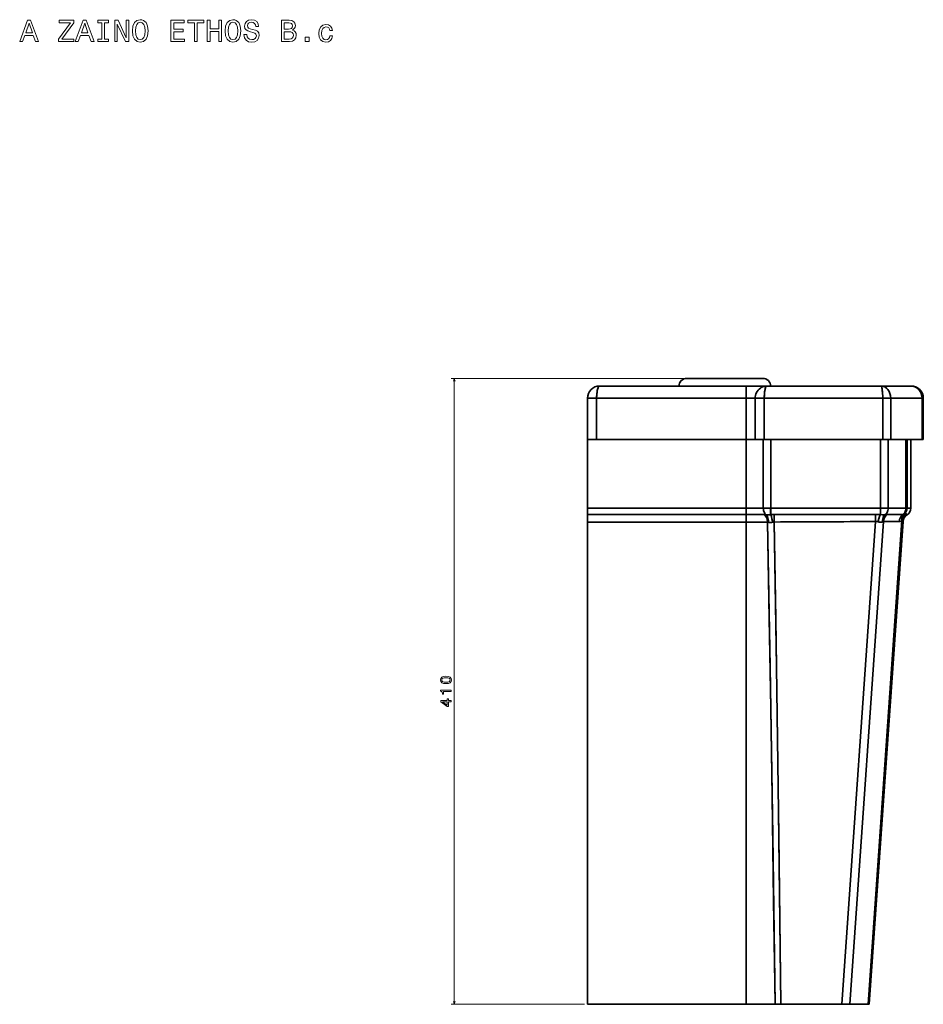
# Model space of a CAD drawing. Extents: x 359 to 1556, y 180 to 1517.
# Tile 3 of 3: x 964 to 1556, y 872 to 1517. Entities that reach past the tile are written whole.
import ezdxf

# ---------------------------------------------------------------- set-up
doc = ezdxf.new("R2010")
doc.units = 0

msp = doc.modelspace()

# ---------------------------------------------------------------- linework, layer by layer
at = {"color": 7, "lineweight": 13}
for p, q in [((1398.62, 1282.27), (1246.38, 1282.27)), ((1248.38, 872.27), (1248.38, 1282.27)), ((1333.62, 872.27), (1246.38, 872.27))]:
    msp.add_line(p, q, dxfattribs=at)
at = {"color": 7, "lineweight": 35}
for p, q in [((1343.62, 1277.27), (1439.62, 1277.27)), ((1439.62, 1277.27), (1343.62, 1277.27)), ((1450.62, 1282.27), (1400.62, 1282.27)), ((1400.62, 1282.27), (1450.62, 1282.27)), ((1453.04, 1277.27), (1527.91, 1277.27)), ((1527.91, 1277.27), (1453.04, 1277.27)), ((1335.62, 1269.27), (1335.62, 1242.27)), ((1335.62, 1242.27), (1335.62, 1269.27)), ((1341.62, 1242.27), (1341.62, 1269.27)), ((1341.62, 1269.27), (1439.62, 1269.27)), ((1439.62, 1269.27), (1341.62, 1269.27)), ((1341.62, 1269.27), (1341.62, 1242.27)), ((1439.62, 1269.27), (1439.62, 1242.27)), ((1439.62, 1242.27), (1439.62, 1269.27)), ((1445.54, 1269.27), (1445.54, 1242.27)), ((1445.54, 1242.27), (1445.54, 1269.27)), ((1451.46, 1269.27), (1451.46, 1242.27)), ((1451.46, 1242.27), (1451.46, 1269.27)), ((1451.46, 1269.27), (1529.07, 1269.27)), ((1529.07, 1269.27), (1451.46, 1269.27)), ((1529.07, 1269.27), (1529.07, 1242.27)), ((1529.07, 1242.27), (1529.07, 1269.27)), ((1534.26, 1269.27), (1534.26, 1242.27)), ((1534.26, 1242.27), (1534.26, 1269.27)), ((1534.26, 1269.27), (1554.82, 1269.27)), ((1554.82, 1269.27), (1534.26, 1269.27)), ((1554.82, 1269.27), (1554.82, 1242.27)), ((1554.82, 1242.27), (1554.82, 1269.27)), ((1555.62, 1269.27), (1555.62, 1242.27)), ((1555.62, 1242.27), (1555.62, 1269.27)), ((1555.62, 1242.27), (1555.62, 1269.27)), ((1555.62, 1242.27), (1555.62, 1269.27)), ((1555.62, 1269.27), (1555.62, 1242.27)), ((1439.62, 1242.27), (1335.62, 1242.27)), ((1335.62, 1242.27), (1335.62, 1197.27)), ((1335.62, 1197.27), (1335.62, 1242.27)), ((1335.62, 1242.27), (1439.62, 1242.27)), ((1439.62, 1242.27), (1341.62, 1242.27)), ((1341.62, 1242.27), (1439.62, 1242.27)), ((1439.62, 1242.27), (1439.62, 1197.27)), ((1439.62, 1242.27), (1439.62, 1197.27)), ((1450.81, 1197.27), (1450.81, 1242.27)), ((1450.81, 1197.27), (1450.81, 1242.27)), ((1529.07, 1242.27), (1451.46, 1242.27)), ((1451.46, 1242.27), (1529.07, 1242.27)), ((1455.65, 1197.27), (1455.65, 1242.27)), ((1455.65, 1197.27), (1455.65, 1242.27)), ((1455.65, 1242.27), (1527.54, 1242.27)), ((1527.54, 1242.27), (1455.65, 1242.27)), ((1527.54, 1242.27), (1527.54, 1197.27)), ((1527.54, 1242.27), (1527.54, 1197.27)), ((1532.69, 1197.27), (1532.69, 1242.27)), ((1532.69, 1242.27), (1532.69, 1197.27)), ((1554.82, 1242.27), (1534.26, 1242.27)), ((1534.26, 1242.27), (1554.82, 1242.27)), ((1544.17, 1242.27), (1544.17, 1197.27)), ((1544.17, 1242.27), (1544.17, 1197.27)), ((1544.97, 1197.27), (1544.97, 1242.27)), ((1544.97, 1242.27), (1544.97, 1197.27)), ((1547.49, 1197.27), (1547.49, 1242.27)), ((1547.49, 1197.27), (1547.49, 1242.27)), ((1547.49, 1242.27), (1547.49, 1197.27)), ((1547.49, 1242.27), (1547.49, 1197.27)), ((1439.62, 1197.27), (1335.62, 1197.27)), ((1439.62, 1197.27), (1335.62, 1197.27)), ((1527.54, 1197.27), (1455.65, 1197.27)), ((1527.54, 1197.27), (1455.65, 1197.27)), ((1335.62, 1193.04), (1439.62, 1193.04)), ((1335.62, 1193.04), (1439.62, 1193.04)), ((1335.62, 1188.17), (1439.62, 1188.17)), ((1335.62, 1188.17), (1335.62, 872.27)), ((1335.62, 872.27), (1335.62, 1188.17)), ((1335.62, 1188.17), (1439.62, 1188.17)), ((1439.62, 872.27), (1439.62, 1188.17)), ((1439.62, 1188.17), (1439.62, 872.27)), ((1524.41, 1188.51), (1502.29, 872.27)), ((1524.41, 1188.51), (1502.29, 872.27)), ((1507.49, 872.27), (1529.6, 1188.52)), ((1529.6, 1188.52), (1507.49, 872.27)), ((1519.44, 872.27), (1541.6, 1189.11)), ((1541.6, 1189.11), (1519.44, 872.27)), ((1520.25, 872.27), (1542.5, 1190.46)), ((1520.25, 872.27), (1542.5, 1190.46)), ((1520.25, 872.27), (1542.36, 1188.45)), ((1520.25, 872.27), (1542.35, 1188.43)), ((1520.25, 872.27), (1542.35, 1188.43)), ((1335.62, 872.27), (1439.62, 872.27)), ((1439.62, 872.27), (1335.62, 872.27)), ((1335.62, 872.27), (1439.62, 872.27)), ((1502.29, 872.27), (1462.31, 872.27)), ((1462.31, 872.27), (1502.29, 872.27)), ((1462.31, 872.27), (1502.29, 872.27))]:
    msp.add_line(p, q, dxfattribs=at)
at = {"color": 7, "lineweight": 35, "ltscale": 0.2}
msp.add_line((1439.62, 1269.27), (1439.62, 1277.27), dxfattribs=at)
msp.add_line((1439.62, 1269.27), (1439.62, 1277.27), dxfattribs=at)
at = {"color": 7, "lineweight": 35, "ltscale": 0.33541}
for p, q in [((1439.62, 1277.27), (1453.04, 1277.27)), ((1453.04, 1277.27), (1439.62, 1277.27))]:
    msp.add_line(p, q, dxfattribs=at)
at = {"color": 7, "lineweight": 35, "ltscale": 0.006537}
msp.add_line((1452.8, 1277.27), (1453.06, 1277.27), dxfattribs=at)
at = {"color": 7, "lineweight": 35, "ltscale": 0.492819}
for p, q in [((1527.91, 1277.27), (1547.62, 1277.27)), ((1547.62, 1277.27), (1527.91, 1277.27))]:
    msp.add_line(p, q, dxfattribs=at)
at = {"color": 7, "lineweight": 35, "ltscale": 0.001376}
msp.add_line((1527.97, 1277.27), (1527.91, 1277.27), dxfattribs=at)
at = {"color": 7, "lineweight": 35, "ltscale": 0.001657}
msp.add_line((1547.69, 1277.27), (1547.62, 1277.27), dxfattribs=at)
at = {"color": 7, "lineweight": 35, "ltscale": 0.000204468}
for p, q in [((1547.62, 1277.27), (1547.63, 1277.27)), ((1547.63, 1277.27), (1547.62, 1277.27)), ((1547.62, 1277.27), (1547.63, 1277.27))]:
    msp.add_line(p, q, dxfattribs=at)
at = {"color": 7, "lineweight": 35, "ltscale": 0.00020752}
msp.add_line((1547.62, 1277.27), (1547.63, 1277.27), dxfattribs=at)
at = {"color": 7, "lineweight": 35, "ltscale": 0.002268}
msp.add_line((1547.67, 1277.27), (1547.76, 1277.27), dxfattribs=at)
at = {"color": 7, "lineweight": 35, "ltscale": 0.15}
for p, q in [((1341.62, 1269.27), (1335.62, 1269.27)), ((1341.62, 1269.27), (1335.62, 1269.27)), ((1341.62, 1242.27), (1335.62, 1242.27)), ((1335.62, 1242.27), (1341.62, 1242.27))]:
    msp.add_line(p, q, dxfattribs=at)
at = {"color": 7, "lineweight": 35, "ltscale": 0.147903}
for p, q in [((1439.62, 1269.27), (1445.54, 1269.27)), ((1445.54, 1269.27), (1439.62, 1269.27)), ((1445.54, 1242.27), (1439.62, 1242.27)), ((1439.62, 1242.27), (1445.54, 1242.27))]:
    msp.add_line(p, q, dxfattribs=at)
at = {"color": 7, "lineweight": 35, "ltscale": 0.1479}
for p, q in [((1451.46, 1269.27), (1445.54, 1269.27)), ((1451.46, 1269.27), (1445.54, 1269.27)), ((1445.54, 1242.27), (1451.46, 1242.27)), ((1451.46, 1242.27), (1445.54, 1242.27))]:
    msp.add_line(p, q, dxfattribs=at)
at = {"color": 7, "lineweight": 35, "ltscale": 0.129904}
for p, q in [((1534.26, 1269.27), (1529.07, 1269.27)), ((1534.26, 1269.27), (1529.07, 1269.27)), ((1529.07, 1242.27), (1534.26, 1242.27)), ((1534.26, 1242.27), (1529.07, 1242.27))]:
    msp.add_line(p, q, dxfattribs=at)
at = {"color": 7, "lineweight": 35, "ltscale": 0.020096}
for p, q in [((1555.62, 1269.27), (1554.82, 1269.27)), ((1555.62, 1269.27), (1554.82, 1269.27)), ((1554.82, 1242.27), (1555.62, 1242.27)), ((1554.82, 1242.27), (1555.62, 1242.27)), ((1555.62, 1242.27), (1554.82, 1242.27))]:
    msp.add_line(p, q, dxfattribs=at)
at = {"color": 7, "lineweight": 35, "ltscale": 0.279691}
for p, q in [((1439.62, 1242.27), (1450.81, 1242.27)), ((1450.81, 1242.27), (1439.62, 1242.27)), ((1439.62, 1197.27), (1450.81, 1197.27)), ((1439.62, 1197.27), (1450.81, 1197.27))]:
    msp.add_line(p, q, dxfattribs=at)
at = {"color": 7, "lineweight": 35, "ltscale": 0.120923}
for p, q in [((1455.65, 1242.27), (1450.81, 1242.27)), ((1455.65, 1242.27), (1450.81, 1242.27)), ((1455.65, 1197.27), (1450.81, 1197.27)), ((1455.65, 1197.27), (1450.81, 1197.27))]:
    msp.add_line(p, q, dxfattribs=at)
at = {"color": 7, "lineweight": 35, "ltscale": 0.128848}
for p, q in [((1532.69, 1242.27), (1527.54, 1242.27)), ((1532.69, 1242.27), (1527.54, 1242.27)), ((1532.69, 1197.27), (1527.54, 1197.27)), ((1532.69, 1197.27), (1527.54, 1197.27))]:
    msp.add_line(p, q, dxfattribs=at)
at = {"color": 7, "lineweight": 35, "ltscale": 0.286984}
for p, q in [((1532.69, 1242.27), (1544.17, 1242.27)), ((1544.17, 1242.27), (1532.69, 1242.27)), ((1544.17, 1197.27), (1532.69, 1197.27)), ((1544.17, 1197.27), (1532.69, 1197.27))]:
    msp.add_line(p, q, dxfattribs=at)
at = {"color": 7, "lineweight": 35, "ltscale": 0.019983}
for p, q in [((1544.97, 1242.27), (1544.17, 1242.27)), ((1544.97, 1242.27), (1544.17, 1242.27)), ((1544.97, 1197.27), (1544.17, 1197.27)), ((1544.97, 1197.27), (1544.17, 1197.27))]:
    msp.add_line(p, q, dxfattribs=at)
at = {"color": 7, "lineweight": 35, "ltscale": 0.062875}
for p, q in [((1544.97, 1242.27), (1547.49, 1242.27)), ((1547.49, 1242.27), (1544.97, 1242.27)), ((1547.49, 1197.27), (1544.97, 1197.27)), ((1547.49, 1197.27), (1544.97, 1197.27))]:
    msp.add_line(p, q, dxfattribs=at)
at = {"color": 7, "lineweight": 35, "ltscale": 0.183163}
msp.add_line((1547.49, 1242.27), (1554.82, 1242.27), dxfattribs=at)
at = {"color": 7, "lineweight": 35, "ltscale": 0.000109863}
for p, q in [((1547.49, 1242.27), (1547.49, 1242.27)), ((1547.49, 1197.27), (1547.49, 1197.27)), ((1547.49, 1197.27), (1547.49, 1197.27))]:
    msp.add_line(p, q, dxfattribs=at)
at = {"color": 7, "lineweight": 35, "ltscale": 0.1}
for q in [(1547.62, 1242.27), (1547.62, 1242.27), (1555.62, 1242.27), (1555.62, 1242.27)]:
    msp.add_line((1551.62, 1242.27), q, dxfattribs=at)
at = {"color": 7, "lineweight": 35, "ltscale": 0.105835}
for p, q in [((1335.62, 1193.04), (1335.62, 1197.27)), ((1335.62, 1197.27), (1335.62, 1193.04)), ((1439.62, 1197.27), (1439.62, 1193.04)), ((1439.62, 1197.27), (1439.62, 1193.04))]:
    msp.add_line(p, q, dxfattribs=at)
at = {"color": 7, "lineweight": 35, "ltscale": 0.117037}
msp.add_line((1524.38, 1193.19), (1524.41, 1188.51), dxfattribs=at)
msp.add_line((1524.38, 1193.19), (1524.41, 1188.51), dxfattribs=at)
at = {"color": 7, "lineweight": 35, "ltscale": 0.000125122}
msp.add_line((1547.49, 1197.27), (1547.49, 1197.27), dxfattribs=at)
at = {"color": 7, "lineweight": 35, "ltscale": 0.121768}
for p, q in [((1335.62, 1193.04), (1335.62, 1188.17)), ((1335.62, 1193.04), (1335.62, 1188.17)), ((1439.62, 1193.04), (1439.62, 1188.17)), ((1439.62, 1193.04), (1439.62, 1188.17))]:
    msp.add_line(p, q, dxfattribs=at)
at = {"color": 7, "lineweight": 35, "ltscale": 0.298834}
msp.add_line((1451.58, 1193.04), (1439.62, 1193.04), dxfattribs=at)
msp.add_line((1451.58, 1193.04), (1439.62, 1193.04), dxfattribs=at)
at = {"color": 7, "lineweight": 35, "ltscale": 0.350113}
msp.add_line((1453.63, 1188.17), (1439.62, 1188.17), dxfattribs=at)
msp.add_line((1453.63, 1188.17), (1439.62, 1188.17), dxfattribs=at)
at = {"color": 7, "lineweight": 35, "ltscale": 0.121415}
msp.add_line((1457.99, 1193.05), (1458.01, 1188.19), dxfattribs=at)
msp.add_line((1457.99, 1193.05), (1458.01, 1188.19), dxfattribs=at)
at = {"color": 7, "lineweight": 35, "ltscale": 0.25737}
for p, q in [((1529.6, 1188.52), (1539.9, 1188.54)), ((1539.9, 1188.54), (1529.6, 1188.52))]:
    msp.add_line(p, q, dxfattribs=at)
at = {"color": 7, "lineweight": 35, "ltscale": 0.257007}
msp.add_line((1542.22, 1193.09), (1531.94, 1193.08), dxfattribs=at)
msp.add_line((1542.22, 1193.09), (1531.94, 1193.08), dxfattribs=at)
at = {"color": 7, "lineweight": 35, "ltscale": 0.050914}
msp.add_line((1542.35, 1188.43), (1542.5, 1190.46), dxfattribs=at)
at = {"color": 7, "lineweight": 35, "ltscale": 0.000650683}
msp.add_line((1542.43, 1189.54), (1542.43, 1189.51), dxfattribs=at)
at = {"color": 7, "lineweight": 35, "ltscale": 0.004983}
msp.add_line((1544.81, 1192.83), (1544.65, 1192.72), dxfattribs=at)
at = {"color": 7, "lineweight": 35, "ltscale": 0.000923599}
msp.add_line((1545.01, 1192.95), (1545.04, 1192.97), dxfattribs=at)
at = {"color": 7, "lineweight": 35, "ltscale": 0.000743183}
msp.add_line((1545.04, 1192.97), (1545.02, 1192.95), dxfattribs=at)
at = {"color": 7, "lineweight": 35, "ltscale": 0.473166}
for p, q in [((1458.55, 872.27), (1439.62, 872.27)), ((1439.62, 872.27), (1458.55, 872.27)), ((1439.62, 872.27), (1458.55, 872.27))]:
    msp.add_line(p, q, dxfattribs=at)
at = {"color": 7, "lineweight": 35, "ltscale": 0.094031}
for p, q in [((1462.31, 872.27), (1458.55, 872.27)), ((1458.55, 872.27), (1462.31, 872.27)), ((1458.55, 872.27), (1462.31, 872.27))]:
    msp.add_line(p, q, dxfattribs=at)
at = {"color": 7, "lineweight": 35, "ltscale": 0.129855}
for p, q in [((1507.49, 872.27), (1502.29, 872.27)), ((1502.29, 872.27), (1507.49, 872.27)), ((1502.29, 872.27), (1507.49, 872.27))]:
    msp.add_line(p, q, dxfattribs=at)
at = {"color": 7, "lineweight": 35, "ltscale": 0.298804}
for p, q in [((1519.44, 872.27), (1507.49, 872.27)), ((1507.49, 872.27), (1519.44, 872.27)), ((1507.49, 872.27), (1519.44, 872.27))]:
    msp.add_line(p, q, dxfattribs=at)
at = {"color": 7, "lineweight": 35, "ltscale": 0.174728}
for p, q in [((1512.25, 872.27), (1519.24, 872.27)), ((1519.24, 872.27), (1512.25, 872.27))]:
    msp.add_line(p, q, dxfattribs=at)
at = {"color": 7, "lineweight": 35, "ltscale": 0.025275}
for p, q in [((1519.24, 872.27), (1520.25, 872.27)), ((1520.25, 872.27), (1519.24, 872.27))]:
    msp.add_line(p, q, dxfattribs=at)
at = {"color": 7, "lineweight": 35, "ltscale": 0.020145}
for p, q in [((1520.25, 872.27), (1519.44, 872.27)), ((1519.44, 872.27), (1520.25, 872.27)), ((1519.44, 872.27), (1520.25, 872.27))]:
    msp.add_line(p, q, dxfattribs=at)
at = {"color": 7, "lineweight": 13}
for points in [[(963.74, 1502.84), (965.59, 1502.84), (967.06, 1506.96), (972.65, 1506.96), (974.13, 1502.84), (976.02, 1502.84), (970.9, 1516.86), (968.84, 1516.86)], [(989.13, 1502.84), (999.18, 1502.84), (999.18, 1504.54), (991.35, 1504.54), (999.18, 1515.25), (999.18, 1516.84), (989.68, 1516.84), (989.68, 1515.15), (997.08, 1515.15), (989.13, 1504.46)], [(1000.17, 1502.84), (1002.02, 1502.84), (1003.5, 1506.96), (1009.09, 1506.96), (1010.56, 1502.84), (1012.45, 1502.84), (1007.33, 1516.86), (1005.27, 1516.86)], [(1017.52, 1504.54), (1014.94, 1504.54), (1014.94, 1502.84), (1021.96, 1502.84), (1021.96, 1504.54), (1019.37, 1504.54), (1019.37, 1515.15), (1021.96, 1515.15), (1021.96, 1516.84), (1014.94, 1516.84), (1014.94, 1515.15), (1017.52, 1515.15)], [(1025.99, 1502.84), (1027.66, 1502.84), (1027.66, 1514.32), (1033.03, 1502.84), (1035.19, 1502.84), (1035.19, 1516.84), (1033.49, 1516.84), (1033.49, 1505.36), (1028.19, 1516.84), (1025.99, 1516.84)], [(1037.55, 1509.84), (1037.91, 1506.7), (1038.96, 1504.38), (1040.6, 1502.94), (1042.73, 1502.46), (1044.85, 1502.94), (1046.51, 1504.38), (1047.53, 1506.7), (1047.92, 1509.84), (1047.53, 1512.97), (1047.09, 1514.24), (1046.51, 1515.29), (1044.85, 1516.72), (1043.84, 1517.08), (1042.73, 1517.23), (1040.57, 1516.72), (1038.94, 1515.31), (1037.91, 1512.99)], [(1062.79, 1502.84), (1071.66, 1502.84), (1071.66, 1504.54), (1064.64, 1504.54), (1064.64, 1509.28), (1070.89, 1509.28), (1070.89, 1510.95), (1064.64, 1510.95), (1064.64, 1515.15), (1071.5, 1515.15), (1071.5, 1516.84), (1062.79, 1516.84)], [(1078.24, 1502.84), (1080.09, 1502.84), (1080.09, 1515.15), (1084.33, 1515.15), (1084.33, 1516.84), (1073.98, 1516.84), (1073.98, 1515.15), (1078.24, 1515.15)], [(1086.63, 1502.84), (1088.51, 1502.84), (1088.51, 1509.42), (1094.11, 1509.42), (1094.11, 1502.84), (1095.97, 1502.84), (1095.97, 1516.84), (1094.11, 1516.84), (1094.11, 1511.13), (1088.51, 1511.13), (1088.51, 1516.84), (1086.63, 1516.84)], [(1098.27, 1509.84), (1098.63, 1506.7), (1099.68, 1504.38), (1101.32, 1502.94), (1103.45, 1502.46), (1105.57, 1502.94), (1107.23, 1504.38), (1108.26, 1506.7), (1108.64, 1509.84), (1108.26, 1512.97), (1107.81, 1514.24), (1107.23, 1515.29), (1105.57, 1516.72), (1104.56, 1517.08), (1103.45, 1517.23), (1101.3, 1516.72), (1099.66, 1515.31), (1098.63, 1512.99)], [(1112.41, 1507.46), (1110.57, 1507.46), (1110.98, 1505.32), (1111.99, 1503.75), (1113.54, 1502.8), (1115.64, 1502.46), (1117.72, 1502.78), (1119.27, 1503.67), (1120.26, 1505.06), (1120.62, 1506.9), (1120.32, 1508.55), (1119.47, 1509.62), (1118.1, 1510.33), (1116.26, 1510.85), (1114.69, 1511.23), (1113.66, 1511.68), (1113.08, 1512.32), (1112.89, 1513.33), (1113.08, 1514.24), (1113.6, 1514.93), (1114.41, 1515.39), (1115.52, 1515.55), (1116.65, 1515.35), (1117.53, 1514.81), (1118.12, 1513.9), (1118.4, 1512.67), (1120.24, 1512.67), (1120.24, 1512.71), (1119.91, 1514.6), (1118.97, 1516.02), (1117.47, 1516.9), (1115.46, 1517.21), (1113.64, 1516.9), (1112.23, 1516.06), (1111.32, 1514.74), (1111, 1513.05), (1111.26, 1511.54), (1112.03, 1510.51), (1113.24, 1509.82), (1114.89, 1509.3), (1116.53, 1508.83), (1117.76, 1508.39), (1118.5, 1507.74), (1118.77, 1506.7), (1118.52, 1505.63), (1117.9, 1504.82), (1116.95, 1504.32), (1115.72, 1504.15), (1114.35, 1504.38), (1113.3, 1505.02), (1112.63, 1506.07)], [(1142.41, 1510.41), (1143.82, 1511.58), (1144.18, 1512.36), (1144.3, 1513.33), (1144.04, 1514.85), (1143.26, 1515.93), (1141.98, 1516.6), (1140.21, 1516.84), (1135.23, 1516.84), (1135.23, 1502.84), (1140.49, 1502.84), (1142.37, 1503.13), (1143.76, 1503.95), (1144.63, 1505.26), (1144.93, 1507.04), (1144.75, 1508.23), (1144.26, 1509.22), (1143.48, 1509.94)], [(967.71, 1508.67), (969.87, 1514.85), (972.03, 1508.67)], [(1004.14, 1508.67), (1006.3, 1514.85), (1008.46, 1508.67)], [(1039.49, 1509.84), (1039.71, 1512.28), (1040.37, 1514.08), (1041.4, 1515.17), (1042.73, 1515.55), (1044.04, 1515.17), (1045.07, 1514.06), (1045.74, 1512.26), (1045.98, 1509.84), (1045.74, 1507.4), (1045.07, 1505.61), (1044.04, 1504.52), (1042.73, 1504.15), (1041.4, 1504.52), (1040.37, 1505.61), (1039.71, 1507.38)], [(1100.21, 1509.84), (1100.43, 1512.28), (1101.09, 1514.08), (1102.12, 1515.17), (1103.45, 1515.55), (1104.77, 1515.17), (1105.79, 1514.06), (1106.46, 1512.26), (1106.7, 1509.84), (1106.46, 1507.4), (1105.79, 1505.61), (1104.77, 1504.52), (1103.45, 1504.15), (1102.12, 1504.52), (1101.09, 1505.61), (1100.43, 1507.38)], [(1139.83, 1511.03), (1137.08, 1511.03), (1137.08, 1515.17), (1139.99, 1515.17), (1141.08, 1515.05), (1141.84, 1514.68), (1142.31, 1514.06), (1142.47, 1513.13), (1142.29, 1512.2), (1141.8, 1511.56), (1140.98, 1511.15)], [(1140.27, 1504.52), (1137.08, 1504.52), (1137.08, 1509.34), (1140.09, 1509.34), (1141.36, 1509.2), (1142.27, 1508.77), (1142.81, 1508.05), (1142.99, 1507), (1142.81, 1505.89), (1142.31, 1505.12), (1141.46, 1504.66)], [(1166.9, 1510.08), (1168.65, 1510.08), (1168.29, 1511.7), (1167.42, 1512.97), (1166.07, 1513.76), (1164.32, 1514.06), (1162.38, 1513.66), (1160.91, 1512.53), (1159.98, 1510.69), (1159.66, 1508.23), (1159.96, 1505.79), (1160.87, 1503.97), (1162.3, 1502.84), (1164.26, 1502.46), (1165.99, 1502.76), (1167.34, 1503.61), (1168.27, 1504.94), (1168.67, 1506.72), (1166.98, 1506.72), (1166.68, 1505.59), (1166.11, 1504.74), (1165.3, 1504.21), (1164.32, 1504.05), (1163.08, 1504.32), (1162.2, 1505.12), (1161.65, 1506.43), (1161.47, 1508.29), (1161.65, 1510.1), (1162.22, 1511.42), (1163.13, 1512.22), (1164.32, 1512.51), (1165.36, 1512.32), (1166.15, 1511.86), (1166.68, 1511.09)], [(1150.64, 1502.84), (1153.42, 1502.84), (1153.42, 1505.85), (1150.64, 1505.85)], [(1242.96, 1082.31), (1244.54, 1082.46), (1245.67, 1082.94), (1246.36, 1083.69), (1246.58, 1084.74), (1246.36, 1085.78), (1245.67, 1086.54), (1244.54, 1087), (1242.96, 1087.16), (1241.38, 1087), (1240.76, 1086.81), (1240.24, 1086.54), (1239.56, 1085.78), (1239.33, 1084.74), (1239.56, 1083.69), (1240.25, 1082.94), (1241.38, 1082.46)], [(1242.96, 1083.28), (1241.74, 1083.36), (1240.86, 1083.61), (1240.35, 1084.07), (1240.16, 1084.74), (1240.35, 1085.41), (1240.86, 1085.86), (1241.74, 1086.11), (1242.96, 1086.19), (1244.19, 1086.11), (1245.07, 1085.86), (1245.58, 1085.41), (1245.75, 1084.74), (1245.58, 1084.07), (1245.07, 1083.61), (1244.19, 1083.36)], [(1246.38, 1077.09), (1246.38, 1078.01), (1239.33, 1078.01), (1239.33, 1077.32), (1239.94, 1077.14), (1240.36, 1076.78), (1240.6, 1076.22), (1240.68, 1075.45), (1241.39, 1075.45), (1241.39, 1077.09)], [(1246.38, 1070.35), (1246.38, 1071.26), (1244.64, 1071.26), (1244.64, 1072.26), (1243.84, 1072.26), (1243.84, 1071.26), (1239.53, 1071.26), (1239.53, 1070.34), (1243.75, 1067.28), (1244.64, 1067.28), (1244.64, 1070.35)], [(1243.84, 1068.12), (1240.7, 1070.35), (1243.84, 1070.35)]]:
    msp.add_lwpolyline(points, close=True, dxfattribs=at)
for points in [[(1248.89, 1280.34), (1248.38, 1282.27), (1247.86, 1280.34)], [(1247.86, 874.2), (1248.38, 872.27), (1248.89, 874.2)]]:
    msp.add_lwpolyline(points, dxfattribs=at)
at = {"color": 7, "lineweight": 35}
for points in [[(1341.62, 1269.27), (1341.69, 1271.33), (1341.78, 1272.39), (1341.91, 1273.4), (1342.06, 1274.24), (1342.23, 1275.01), (1342.55, 1276.02), (1342.73, 1276.43), (1342.93, 1276.77), (1343.13, 1277.03), (1343.35, 1277.19), (1343.62, 1277.27)], [(1343.62, 1277.27), (1343.45, 1277.24), (1343.27, 1277.15), (1343.11, 1277), (1342.94, 1276.79), (1342.64, 1276.24), (1342.41, 1275.62), (1342.21, 1274.91), (1342.03, 1274.13), (1341.89, 1273.29), (1341.7, 1271.51), (1341.64, 1270.39), (1341.62, 1269.27)], [(1453.04, 1277.27), (1452.13, 1277.21), (1451.22, 1277.02), (1450.34, 1276.71), (1449.5, 1276.28), (1448.71, 1275.75), (1448.02, 1275.16), (1447.39, 1274.48), (1446.85, 1273.73), (1446.39, 1272.91), (1446.02, 1272.05), (1445.76, 1271.15), (1445.59, 1270.21), (1445.54, 1269.27)], [(1453.04, 1277.27), (1452.18, 1277.21), (1451.34, 1277.05), (1450.51, 1276.78), (1449.72, 1276.41), (1448.9, 1275.9), (1448.15, 1275.28), (1447.47, 1274.57), (1446.88, 1273.78), (1446.39, 1272.92), (1446.02, 1272.05), (1445.76, 1271.15), (1445.59, 1270.21), (1445.54, 1269.27)], [(1453.04, 1277.27), (1452.86, 1277.21), (1452.67, 1277.03), (1452.5, 1276.74), (1452.33, 1276.36), (1452.14, 1275.77), (1451.97, 1275.09), (1451.71, 1273.51), (1451.54, 1271.77), (1451.48, 1270.53), (1451.46, 1269.27)], [(1451.46, 1269.27), (1451.51, 1271.32), (1451.68, 1273.27), (1451.8, 1274.17), (1451.95, 1274.99), (1452.21, 1276.01), (1452.36, 1276.42), (1452.51, 1276.76), (1452.67, 1277.02), (1452.83, 1277.19), (1453.04, 1277.27)], [(1527.91, 1277.27), (1528.01, 1277.24), (1528.11, 1277.15), (1528.2, 1277.01), (1528.35, 1276.65), (1528.49, 1276.17), (1528.65, 1275.43), (1528.78, 1274.55), (1528.97, 1272.52), (1529.04, 1270.92), (1529.07, 1269.27)], [(1534.26, 1269.27), (1534.18, 1270.52), (1534.09, 1271.14), (1533.95, 1271.74), (1533.68, 1272.62), (1533.32, 1273.46), (1532.88, 1274.25), (1532.37, 1274.96), (1531.77, 1275.62), (1531.11, 1276.18), (1530.4, 1276.63), (1529.64, 1276.97), (1528.85, 1277.18), (1528.38, 1277.25), (1527.91, 1277.27)], [(1547.62, 1277.27), (1548.47, 1277.21), (1549.31, 1277.05), (1550.12, 1276.77), (1550.9, 1276.39), (1551.68, 1275.88), (1552.4, 1275.25), (1553.04, 1274.54), (1553.59, 1273.75), (1554.04, 1272.89), (1554.38, 1272.03), (1554.62, 1271.13), (1554.77, 1270.2), (1554.82, 1269.27)], [(1450.81, 1197.27), (1450.86, 1196.51), (1451, 1195.76), (1451.23, 1195.04), (1451.55, 1194.37), (1451.89, 1193.85), (1452.29, 1193.39), (1452.74, 1192.99)], [(1450.81, 1197.27), (1450.86, 1196.51), (1451, 1195.76), (1451.23, 1195.04), (1451.55, 1194.37), (1451.89, 1193.85), (1452.29, 1193.39), (1452.74, 1192.99)], [(1532.69, 1197.27), (1532.64, 1196.51), (1532.49, 1195.76), (1532.25, 1195.05), (1531.9, 1194.39), (1531.54, 1193.86), (1531.11, 1193.4), (1530.63, 1193.01)], [(1532.69, 1197.27), (1532.64, 1196.51), (1532.49, 1195.76), (1532.25, 1195.05), (1531.9, 1194.39), (1531.54, 1193.86), (1531.11, 1193.4), (1530.63, 1193.01)], [(1544.17, 1197.27), (1544.13, 1196.53), (1543.99, 1195.81), (1543.75, 1195.12), (1543.43, 1194.46), (1543.08, 1193.95), (1542.68, 1193.49), (1542.22, 1193.09)], [(1544.17, 1197.27), (1544.13, 1196.53), (1543.99, 1195.81), (1543.75, 1195.12), (1543.43, 1194.46), (1543.08, 1193.95), (1542.68, 1193.49), (1542.22, 1193.09)], [(1543.96, 1193.98), (1543.96, 1193.99), (1543.95, 1193.99), (1543.93, 1193.99), (1543.88, 1193.96), (1543.77, 1193.88), (1543.16, 1193.42)], [(1543.96, 1193.98), (1543.96, 1193.99), (1543.95, 1193.99), (1543.93, 1193.99), (1543.88, 1193.96), (1543.77, 1193.88), (1543.16, 1193.42)], [(1451.58, 1193.04), (1452.1, 1192.5), (1452.56, 1191.88), (1452.94, 1191.19), (1453.24, 1190.44), (1453.44, 1189.7), (1453.57, 1188.94), (1453.63, 1188.17)], [(1451.58, 1193.04), (1452.1, 1192.5), (1452.56, 1191.88), (1452.94, 1191.19), (1453.24, 1190.44), (1453.44, 1189.7), (1453.57, 1188.94), (1453.63, 1188.17)], [(1455.63, 1192.98), (1454.4, 1192.9), (1453.23, 1192.93), (1452.74, 1192.99)], [(1452.74, 1192.99), (1452.99, 1192.71), (1453.22, 1192.41), (1453.6, 1191.71), (1453.88, 1190.93), (1454.08, 1190.01), (1454.16, 1189.05), (1454.14, 1188.08)], [(1455.63, 1192.98), (1454.88, 1192.91), (1454.13, 1192.89), (1453.53, 1192.91), (1452.74, 1192.99)], [(1452.74, 1192.99), (1452.99, 1192.71), (1453.22, 1192.41), (1453.6, 1191.71), (1453.88, 1190.93), (1454.08, 1190.01), (1454.16, 1189.05), (1454.14, 1188.08)], [(1452.74, 1192.99), (1452.99, 1192.71), (1453.22, 1192.41), (1453.6, 1191.71), (1453.88, 1190.93), (1454.08, 1190.01), (1454.16, 1189.05), (1454.14, 1188.08)], [(1452.74, 1192.99), (1452.99, 1192.71), (1453.22, 1192.41), (1453.6, 1191.71), (1453.88, 1190.93), (1454.08, 1190.01), (1454.16, 1189.05), (1454.14, 1188.08)], [(1458.55, 872.27), (1456.96, 982.8), (1456.11, 1038.06), (1455.23, 1093.34), (1453.63, 1188.17)], [(1453.63, 1188.17), (1454.71, 1124.94), (1455.67, 1066.54), (1456.57, 1008.14), (1457.58, 940.21), (1458.55, 872.27)], [(1454.14, 1188.08), (1454.8, 1187.92), (1455.51, 1187.87), (1456.24, 1187.93), (1456.83, 1188.05)], [(1456.83, 1188.05), (1455.99, 1187.9), (1455.15, 1187.88), (1454.74, 1187.93), (1454.14, 1188.08)], [(1455.63, 1192.98), (1455.86, 1192.42), (1456.08, 1191.77), (1456.45, 1190.3), (1456.74, 1188.7), (1456.83, 1188.05)], [(1455.63, 1192.98), (1455.86, 1192.42), (1456.08, 1191.77), (1456.45, 1190.29), (1456.74, 1188.7), (1456.83, 1188.05)], [(1462.31, 872.27), (1460.7, 998.6), (1459.84, 1061.77), (1458.95, 1124.97), (1458.01, 1188.19)], [(1462.31, 872.27), (1460.91, 982.81), (1459.4, 1093.36), (1458.01, 1188.19)], [(1527.52, 1193.07), (1527.2, 1192.45), (1526.89, 1191.74), (1526.63, 1191), (1526.4, 1190.22), (1526.17, 1189.31), (1525.98, 1188.34)], [(1527.52, 1193.07), (1527.23, 1192.52), (1526.95, 1191.89), (1526.7, 1191.21), (1526.47, 1190.48), (1526.1, 1188.96), (1525.98, 1188.34)], [(1525.98, 1188.34), (1526.8, 1188.15), (1527.63, 1188.1), (1528.02, 1188.13), (1528.4, 1188.19), (1528.88, 1188.34)], [(1528.88, 1188.34), (1528.28, 1188.17), (1527.63, 1188.1), (1526.94, 1188.14), (1526.46, 1188.22), (1525.98, 1188.34)], [(1530.63, 1193.01), (1529.83, 1192.93), (1528.91, 1192.93), (1527.52, 1193.07)], [(1530.63, 1193.01), (1530.16, 1192.95), (1529.66, 1192.92), (1528.58, 1192.95), (1527.52, 1193.07)], [(1530.63, 1193.01), (1530.09, 1192.45), (1529.64, 1191.78), (1529.3, 1191.04), (1529.04, 1190.18), (1528.9, 1189.27), (1528.88, 1188.34)], [(1530.63, 1193.01), (1530.09, 1192.45), (1529.64, 1191.78), (1529.3, 1191.04), (1529.04, 1190.18), (1528.9, 1189.27), (1528.88, 1188.34)], [(1528.88, 1188.34), (1529.38, 1188.5), (1529.6, 1188.52)], [(1529.6, 1188.52), (1529.26, 1188.47), (1528.88, 1188.34)], [(1539.9, 1188.54), (1540.47, 1188.61), (1541.04, 1188.8), (1541.6, 1189.11)], [(1541.6, 1189.11), (1541.05, 1188.8), (1540.48, 1188.61), (1539.9, 1188.54)], [(1541.71, 1189.27), (1542.1, 1189.87), (1542.38, 1190.33), (1542.46, 1190.45), (1542.48, 1190.48), (1542.49, 1190.48), (1542.49, 1190.48), (1542.49, 1190.48), (1542.49, 1190.48), (1542.5, 1190.47), (1542.5, 1190.46)], [(1542.5, 1190.46), (1542.5, 1190.47), (1542.49, 1190.48), (1542.49, 1190.48), (1542.49, 1190.48), (1542.49, 1190.48), (1542.48, 1190.48), (1542.45, 1190.44), (1542.34, 1190.27), (1541.96, 1189.65), (1541.71, 1189.27)], [(1544.65, 1192.72), (1544.23, 1192.37), (1543.64, 1191.74), (1543.12, 1190.97), (1542.73, 1190.13), (1542.47, 1189.24), (1542.35, 1188.43)], [(1544.65, 1192.72), (1544.23, 1192.37), (1543.64, 1191.74), (1543.12, 1190.97), (1542.73, 1190.13), (1542.47, 1189.24), (1542.35, 1188.43)], [(1545.04, 1192.97), (1545.1, 1193.03), (1545.11, 1193.04), (1545.11, 1193.05), (1545.11, 1193.06), (1545.1, 1193.06)], [(1545.1, 1193.06), (1545.11, 1193.06), (1545.11, 1193.05), (1545.11, 1193.04), (1545.1, 1193.03), (1545.04, 1192.97)]]:
    msp.add_lwpolyline(points, dxfattribs=at)
for centre, radius, start, end in [((1343.62, 1269.27), 8, 90.00013, 179.99985), ((1343.62, 1269.27), 8, 90, 179.99999), ((1400.62, 1277.27), 5, 90, 179.99999), ((1400.62, 1277.27), 5, 90, 180.00001), ((1450.62, 1277.27), 5, 0, 90), ((1450.62, 1277.27), 5, 360, 90), ((1547.62, 1269.27), 8, 359.99899, 90.0012), ((1547.62, 1269.27), 8, 360, 90), ((1547.62, 1269.27), 8, 77.26245, 89.64842), ((1547.63, 1269.27), 7.99, 57.29399, 67.52185), ((1547.62, 1269.27), 8, 31.79403, 54.51993), ((1547.62, 1269.27), 8, 0.00007, 51.93395), ((1547.62, 1269.27), 8, 359.99518, 33.5756), ((1547.62, 1269.27), 8, 359.99972, 14.67922), ((1547.61, 1269.27), 8.02, 0.10558, 11.24929), ((1020.13, 1196.75), 435.52, 359.50341, 0.06828), ((1020.29, 1196.75), 435.35, 359.50318, 0.06826), ((918.11, 261844.58), 260652.09, 270.118672, 270.1332681), ((918.03, 261884.38), 260691.89, 270.118672, 270.1332681), ((1524.44, 1155.45), 37.75, 85.30831, 90.08089), ((1524.44, 1155.44), 37.75, 85.30854, 90.08073), ((1076.7, 1196.8), 450.84, 359.52624, 0.06021), ((1076.72, 1196.8), 450.82, 359.52623, 0.06023), ((1542.22, 1194.6), 1.51, 269.97148, 304.02256), ((1542.22, 1194.6), 1.51, 269.97129, 304.02257), ((1548.47, 1190.04), 5.99, 138.84103, 175.99571), ((1548.47, 1190.04), 5.99, 138.84111, 175.99563), ((1542.06, 1194.87), 1.83, 303.49055, 307.35113), ((1542.06, 1194.87), 1.83, 303.48937, 307.34948), ((1539.97, 1197.27), 5, 309.67646, 359.99898), ((1539.97, 1197.27), 5, 309.67563, 0.00038), ((1547.44, 1197.11), 4.68, 222.0097, 240.05997), ((1547.44, 1197.11), 4.68, 222.005, 240.06137), ((1542.49, 1197.27), 5, 300.35132, 359.99179), ((1542.49, 1197.27), 5, 300.35132, 359.99179), ((1542.49, 1197.27), 5, 300.74678, 0.00086), ((1542.49, 1197.27), 5, 300.74501, 0.00306), ((1451.58, 1177.95), 15.09, 85.59704, 90.0128), ((1451.58, 1177.94), 15.09, 85.59833, 90.01265), ((1453.63, 1186.69), 1.47, 69.87638, 90.02299), ((1453.63, 1186.69), 1.47, 69.87629, 90.02299), ((1458.1, 1150.82), 42.23, 90.1493, 93.35434), ((1458.1, 1150.82), 42.23, 90.14934, 93.35429), ((1458, 1183.41), 4.78, 89.871, 104.16634), ((1458, 1183.41), 4.78, 89.87108, 104.16631), ((918.02, 119693.56), 118506.61, 270.2610746, 270.2931765), ((918.02, 119693.53), 118506.57, 270.2610746, 270.2931765), ((1524.72, 1184.27), 4.25, 72.90023, 94.25546), ((1524.72, 1184.27), 4.26, 72.90039, 94.25517), ((1532.03, 1180.22), 12.86, 90.40491, 96.27553), ((1532.03, 1180.22), 12.86, 90.40499, 96.27491), ((1538.9, 1191.18), 3.4, 322.47312, 325.75666), ((1538.9, 1191.18), 3.4, 322.47285, 325.75597), ((1548.34, 1188.01), 6, 122.64674, 175.99333), ((1547.9, 1188.1), 5.64, 120.40512, 125.18843), ((1547.9, 1188.1), 5.64, 120.40507, 125.18696), ((1547.66, 1188.45), 5.22, 120.35245, 125.19744), ((1547.66, 1188.45), 5.22, 120.35245, 125.19744)]:
    msp.add_arc(centre, radius, start, end, dxfattribs=at)
for centre, major_axis, ratio, start_param, end_param in [((1527.91, 1269.27), (0, -8), 0.144338, 1.57079, 3.141593), ((1527.91, 1269.27), (0, -8), 0.793857, 1.570783, 3.141585), ((1547.62, 1269.27), (0, -8), 0.899521, 1.570557, 3.141415), ((1546.76, 1188.65), (3.34, -4.97), 0.80256, 3.234245, 4.136534), ((1546.76, 1188.65), (3.34, -4.97), 0.802562, 3.234247, 4.136535), ((1546.97, 1188.81), (3.64, -4.75), 0.811401, 3.186468, 4.07389), ((1546.97, 1188.81), (3.64, -4.75), 0.811398, 3.186468, 4.073896), ((1534.76, 1188.07), (-0.02, -5.99), 0.864528, 3.722603, 4.63916), ((1534.76, 1188.07), (-0.02, -5.99), 0.864525, 3.722624, 4.639176), ((1545.06, 1188.09), (-0.02, -5.99), 0.864525, 3.725871, 4.639106), ((1545.06, 1188.09), (-0.02, -5.99), 0.864526, 3.725868, 4.639103)]:
    msp.add_ellipse(centre, major_axis=major_axis, ratio=ratio, start_param=start_param, end_param=end_param, dxfattribs=at)

doc.saveas('drawing.dxf')
